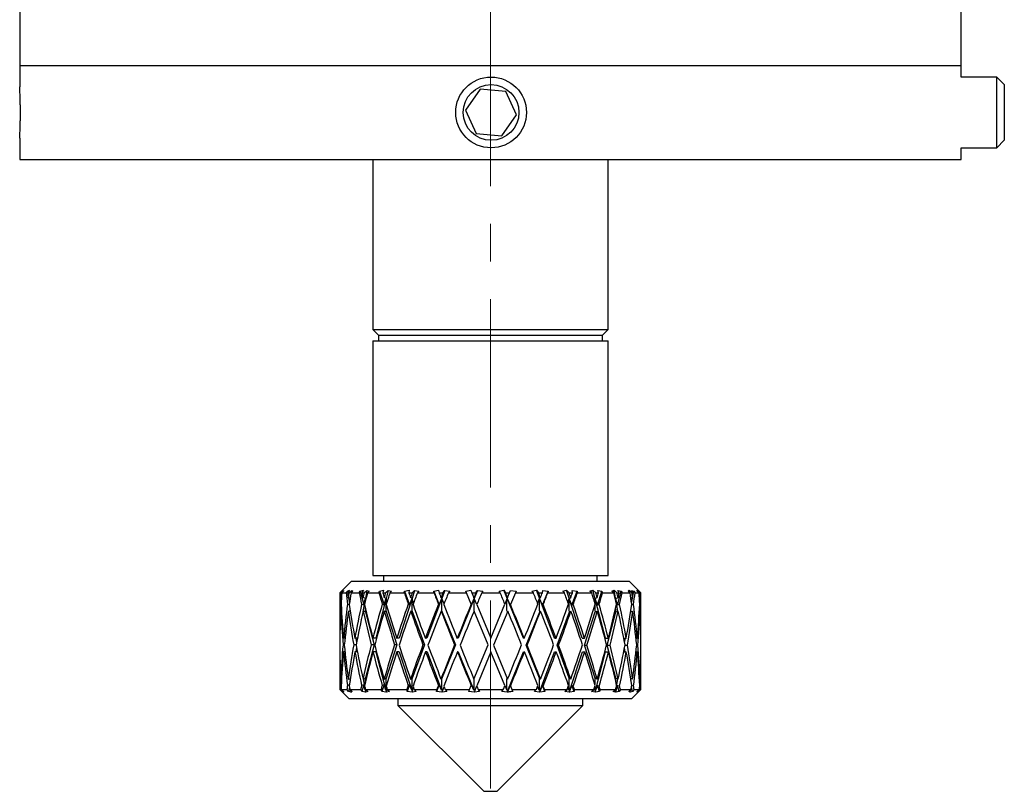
# Model space of a CAD drawing. Header units: inches. Extents: x 1.9 to 19.8, y 1.2 to 15.9.
# Tile 1 of 11: x 2.5 to 5.1, y 6.4 to 8.4. Entities that reach past the tile are written whole.
import ezdxf

# ---------------------------------------------------------------- set-up
doc = ezdxf.new("R2010")
doc.units = ezdxf.units.IN
doc.header["$MEASUREMENT"] = 0
doc.linetypes.add('CENTERX2', pattern=[0.8, 0.5, -0.1, 0.1, -0.1])
doc.layers.add('SLD-0', color=7, linetype='Continuous')

msp = doc.modelspace()

# ---------------------------------------------------------------- linework, layer by layer
at = {"color": 7, "linetype": 'Continuous', "lineweight": 25}
for p, q in [((2.532, 8.8741), (2.532, 8.2941)), ((5.032, 8.2941), (5.032, 8.5191)), ((2.532, 8.2941), (2.532, 8.2368)), ((2.532, 8.2941), (5.032, 8.2941)), ((5.032, 8.2631), (5.032, 8.2941)), ((5.127, 8.2631), (5.032, 8.2631)), ((5.147, 8.2431), (5.127, 8.2631)), ((5.127, 8.0868), (5.127, 8.2631)), ((5.147, 8.2431), (5.147, 8.1043)), ((3.7553, 8.231), (3.716, 8.1754)), ((3.8232, 8.2248), (3.7553, 8.231)), ((3.8518, 8.1629), (3.8232, 8.2248)), ((3.716, 8.1754), (3.7445, 8.1134)), ((3.8124, 8.1072), (3.8518, 8.1629)), ((3.7445, 8.1134), (3.8124, 8.1072)), ((2.532, 8.1011), (2.532, 8.0441)), ((5.127, 8.0751), (5.147, 8.0951)), ((5.127, 8.0751), (5.127, 8.0868)), ((5.147, 8.1043), (5.147, 8.0951)), ((5.032, 8.0751), (5.127, 8.0751)), ((5.032, 8.0441), (5.032, 8.0751)), ((2.532, 8.0441), (5.032, 8.0441)), ((3.4695, 8.0441), (3.4695, 7.5927)), ((4.0945, 7.5927), (4.0945, 8.0441)), ((3.4695, 7.5927), (3.4845, 7.5777)), ((3.4695, 7.5927), (3.782, 7.5927)), ((3.782, 7.5927), (4.0945, 7.5927)), ((4.0795, 7.5777), (4.0945, 7.5927)), ((3.4695, 7.5627), (3.4695, 6.9387)), ((3.4695, 7.5627), (3.782, 7.5627)), ((3.4845, 7.5777), (3.4845, 7.5627)), ((3.4845, 7.5777), (3.782, 7.5777)), ((3.782, 7.5777), (4.0795, 7.5777)), ((3.782, 7.5627), (4.0945, 7.5627)), ((4.0795, 7.5627), (4.0795, 7.5777)), ((4.0945, 6.9387), (4.0945, 7.5627)), ((3.4695, 6.9387), (3.782, 6.9387)), ((3.4982, 6.9387), (3.4982, 6.9243)), ((3.782, 6.9387), (4.0945, 6.9387)), ((4.0657, 6.9243), (4.0657, 6.9387)), ((3.413, 6.9243), (3.382, 6.8933)), ((3.413, 6.9243), (3.782, 6.9243)), ((3.782, 6.9243), (4.151, 6.9243)), ((4.182, 6.8933), (4.151, 6.9243)), ((3.382, 6.8933), (3.382, 6.7746)), ((3.382, 6.8933), (3.3828, 6.8933)), ((3.3828, 6.8933), (3.3872, 6.8979)), ((3.3902, 6.8999), (3.384, 6.8933)), ((3.384, 6.8933), (3.3853, 6.8933)), ((3.3866, 6.8798), (3.3846, 6.8803)), ((3.3853, 6.8933), (3.392, 6.8996)), ((3.3872, 6.8979), (3.3902, 6.8999)), ((3.3872, 6.8979), (3.3873, 6.8968)), ((3.392, 6.8974), (3.3875, 6.8933)), ((3.3875, 6.8933), (3.3986, 6.8933)), ((3.392, 6.8996), (3.392, 6.8974)), ((3.3986, 6.8933), (3.4023, 6.8979)), ((3.4023, 6.8979), (3.4081, 6.8999)), ((3.4023, 6.8979), (3.4031, 6.8934)), ((3.4081, 6.8999), (3.403, 6.8933)), ((3.403, 6.8933), (3.4066, 6.8933)), ((3.41, 6.8789), (3.4048, 6.8803)), ((3.4055, 6.8801), (3.408, 6.866)), ((3.4066, 6.8933), (3.4137, 6.8996)), ((3.4169, 6.8974), (3.4122, 6.8933)), ((3.4122, 6.8933), (3.4337, 6.8933)), ((3.4137, 6.8996), (3.4132, 6.8942)), ((3.4137, 6.8996), (3.4169, 6.8974)), ((3.4337, 6.8933), (3.4364, 6.8979)), ((3.4364, 6.8979), (3.4447, 6.8999)), ((3.4364, 6.8979), (3.4458, 6.8613)), ((3.4447, 6.8999), (3.441, 6.8933)), ((3.441, 6.8933), (3.4467, 6.8933)), ((3.4501, 6.8783), (3.4438, 6.8803)), ((3.4467, 6.8933), (3.4539, 6.8996)), ((3.4539, 6.8996), (3.4501, 6.8783)), ((3.4509, 6.8741), (3.4501, 6.8783)), ((3.4539, 6.8996), (3.4602, 6.8974)), ((3.4602, 6.8974), (3.4555, 6.8933)), ((3.4555, 6.8933), (3.4862, 6.8933)), ((3.4862, 6.8933), (3.4878, 6.8979)), ((3.4878, 6.8979), (3.4983, 6.8999)), ((3.4878, 6.8979), (3.4996, 6.8613)), ((3.4983, 6.8999), (3.496, 6.8933)), ((3.496, 6.8933), (3.5037, 6.8933)), ((3.5051, 6.8783), (3.4999, 6.8803)), ((3.5037, 6.8933), (3.5106, 6.8996)), ((3.5106, 6.8996), (3.5051, 6.8783)), ((3.5076, 6.869), (3.5051, 6.8783)), ((3.5106, 6.8996), (3.5196, 6.8974)), ((3.5196, 6.8974), (3.5151, 6.8933)), ((3.5151, 6.8933), (3.5535, 6.8933)), ((3.5535, 6.8933), (3.554, 6.8979)), ((3.554, 6.8979), (3.566, 6.8999)), ((3.554, 6.8979), (3.5676, 6.8613)), ((3.566, 6.8999), (3.5655, 6.8933)), ((3.5655, 6.8933), (3.5746, 6.8933)), ((3.574, 6.8783), (3.57, 6.8803)), ((3.5809, 6.8996), (3.574, 6.8783)), ((3.5781, 6.8659), (3.574, 6.8783)), ((3.5746, 6.8933), (3.5809, 6.8996)), ((3.5809, 6.8996), (3.5921, 6.8974)), ((3.5921, 6.8974), (3.5881, 6.8933)), ((3.5881, 6.8933), (3.6323, 6.8933)), ((3.6316, 6.8979), (3.6446, 6.8999)), ((3.6323, 6.8933), (3.6316, 6.8979)), ((3.6316, 6.8979), (3.6463, 6.8613)), ((3.6446, 6.8999), (3.6457, 6.8933)), ((3.6457, 6.8933), (3.6559, 6.8933)), ((3.6533, 6.8783), (3.6508, 6.8803)), ((3.6612, 6.8996), (3.6533, 6.8783)), ((3.6589, 6.8637), (3.6533, 6.8783)), ((3.6559, 6.8933), (3.6612, 6.8996)), ((3.6612, 6.8996), (3.6742, 6.8974)), ((3.6742, 6.8974), (3.6708, 6.8933)), ((3.6708, 6.8933), (3.7186, 6.8933)), ((3.7167, 6.8979), (3.7301, 6.8999)), ((3.7186, 6.8933), (3.7167, 6.8979)), ((3.7311, 6.8632), (3.7186, 6.8933)), ((3.7301, 6.8999), (3.7328, 6.8933)), ((3.7328, 6.8933), (3.7436, 6.8933)), ((3.7328, 6.8933), (3.7382, 6.8803)), ((3.739, 6.8783), (3.7382, 6.8803)), ((3.7476, 6.8996), (3.739, 6.8783)), ((3.7459, 6.8618), (3.739, 6.8783)), ((3.7436, 6.8933), (3.7476, 6.8996)), ((3.7476, 6.8996), (3.7617, 6.8974)), ((3.7617, 6.8974), (3.759, 6.8933)), ((3.759, 6.8933), (3.8081, 6.8933)), ((3.8051, 6.8979), (3.8182, 6.8999)), ((3.8081, 6.8933), (3.8051, 6.8979)), ((3.8182, 6.8999), (3.8224, 6.8933)), ((3.8697, 6.7722), (3.8182, 6.8999)), ((3.8224, 6.8933), (3.8331, 6.8933)), ((3.8278, 6.8803), (3.8269, 6.8783)), ((3.8269, 6.8783), (3.8347, 6.86)), ((3.8278, 6.8803), (3.8331, 6.8933)), ((3.8331, 6.8933), (3.8357, 6.8996)), ((3.8485, 6.8933), (3.8354, 6.8618)), ((3.8357, 6.8996), (3.8502, 6.8974)), ((3.8502, 6.8974), (3.8485, 6.8933)), ((3.8485, 6.8933), (3.8962, 6.8933)), ((3.8924, 6.8979), (3.9045, 6.8999)), ((3.8962, 6.8933), (3.8924, 6.8979)), ((3.9045, 6.8999), (3.9099, 6.8933)), ((3.9521, 6.7722), (3.9045, 6.8999)), ((3.9099, 6.8933), (3.9201, 6.8933)), ((3.9126, 6.8783), (3.915, 6.8803)), ((3.9202, 6.86), (3.9126, 6.8783)), ((3.9201, 6.8933), (3.9212, 6.8996)), ((3.9202, 6.86), (3.9352, 6.8974)), ((3.9212, 6.8996), (3.9352, 6.8974)), ((3.9352, 6.8974), (3.9346, 6.8933)), ((3.9346, 6.8933), (3.9787, 6.8933)), ((3.9741, 6.8979), (3.9846, 6.8999)), ((3.9787, 6.8933), (3.9741, 6.8979)), ((3.9846, 6.8999), (3.9911, 6.8933)), ((4.0259, 6.7722), (3.9846, 6.8999)), ((3.9911, 6.8933), (4.0002, 6.8933)), ((3.9917, 6.8783), (3.9956, 6.8803)), ((3.9987, 6.86), (3.9917, 6.8783)), ((3.9987, 6.86), (4.0126, 6.8974)), ((3.9996, 6.8996), (4.0126, 6.8974)), ((4.0002, 6.8933), (3.9996, 6.8996)), ((4.0126, 6.8974), (4.013, 6.8933)), ((4.013, 6.8933), (4.0512, 6.8933)), ((4.0462, 6.8979), (4.0546, 6.8999)), ((4.0512, 6.8933), (4.0462, 6.8979)), ((4.0546, 6.8999), (4.0617, 6.8933)), ((4.0875, 6.7722), (4.0546, 6.8999)), ((4.0603, 6.8783), (4.0655, 6.8803)), ((4.0664, 6.86), (4.0603, 6.8783)), ((4.0617, 6.8933), (4.0693, 6.8933)), ((4.0664, 6.86), (4.0785, 6.8974)), ((4.0672, 6.8996), (4.0785, 6.8974)), ((4.0693, 6.8933), (4.0672, 6.8996)), ((4.0785, 6.8974), (4.0799, 6.8933)), ((4.0799, 6.8933), (4.1103, 6.8933)), ((4.105, 6.8979), (4.1109, 6.8999)), ((4.1103, 6.8933), (4.105, 6.8979)), ((4.1109, 6.8999), (4.1183, 6.8933)), ((4.1208, 6.8444), (4.1109, 6.8999)), ((4.1149, 6.8783), (4.1212, 6.8803)), ((4.1198, 6.86), (4.1149, 6.8783)), ((4.1183, 6.8933), (4.124, 6.8933)), ((4.1198, 6.86), (4.1294, 6.8974)), ((4.1204, 6.8996), (4.1294, 6.8974)), ((4.124, 6.8933), (4.1204, 6.8996)), ((4.1294, 6.8974), (4.1318, 6.8933)), ((4.1318, 6.8933), (4.1529, 6.8933)), ((4.1477, 6.8979), (4.1507, 6.8999)), ((4.1529, 6.8933), (4.1477, 6.8979)), ((4.1507, 6.8999), (4.1581, 6.8933)), ((4.1511, 6.8949), (4.1507, 6.8999)), ((4.1551, 6.879), (4.1599, 6.8803)), ((4.1567, 6.8996), (4.1629, 6.8974)), ((4.1616, 6.8933), (4.1567, 6.8996)), ((4.1572, 6.8652), (4.1629, 6.8974)), ((4.1581, 6.8933), (4.1616, 6.8933)), ((4.1629, 6.8974), (4.1662, 6.8933)), ((4.1662, 6.8933), (4.1769, 6.8933)), ((4.172, 6.8999), (4.179, 6.8933)), ((4.172, 6.8979), (4.172, 6.8999)), ((4.1769, 6.8933), (4.172, 6.8979)), ((4.1742, 6.8996), (4.1774, 6.8974)), ((4.1801, 6.8933), (4.1742, 6.8996)), ((4.1773, 6.8963), (4.1774, 6.8974)), ((4.1774, 6.8974), (4.1813, 6.8933)), ((4.1778, 6.8799), (4.1796, 6.8803)), ((4.179, 6.8933), (4.1801, 6.8933)), ((4.1813, 6.8933), (4.182, 6.8933)), ((4.182, 6.7746), (4.182, 6.8933)), ((3.3839, 6.8632), (3.3856, 6.8627)), ((3.4024, 6.8632), (3.4074, 6.8617)), ((3.4401, 6.8632), (3.4458, 6.8613)), ((3.4497, 6.8759), (3.4437, 6.8428)), ((3.4458, 6.8613), (3.4497, 6.8759)), ((3.4497, 6.8759), (3.4497, 6.8689)), ((3.4497, 6.8546), (3.4497, 6.8464)), ((3.5045, 6.8759), (3.4777, 6.7722)), ((3.4948, 6.8632), (3.4996, 6.8613)), ((3.4996, 6.8613), (3.5045, 6.8759)), ((3.5045, 6.8759), (3.5045, 6.8464)), ((3.5732, 6.8759), (3.5396, 6.7722)), ((3.564, 6.8632), (3.5676, 6.8613)), ((3.5676, 6.8613), (3.5732, 6.8759)), ((3.5732, 6.8759), (3.5732, 6.8464)), ((3.6524, 6.8759), (3.6137, 6.7722)), ((3.6441, 6.8632), (3.6463, 6.8613)), ((3.6463, 6.8613), (3.6524, 6.8759)), ((3.6524, 6.8759), (3.6524, 6.8464)), ((3.738, 6.8759), (3.6962, 6.7722)), ((3.7311, 6.8632), (3.7318, 6.8613)), ((3.7318, 6.8613), (3.738, 6.8759)), ((3.738, 6.8759), (3.738, 6.8464)), ((3.7459, 6.8618), (3.783, 6.7722)), ((3.783, 6.7722), (3.8206, 6.8632)), ((3.8259, 6.8759), (3.8206, 6.8632)), ((3.8259, 6.8464), (3.8259, 6.8759)), ((3.8347, 6.86), (3.8354, 6.8618)), ((3.9075, 6.8651), (3.9116, 6.8759)), ((3.9116, 6.8759), (3.9116, 6.8464)), ((3.9223, 6.8618), (3.9202, 6.86)), ((3.988, 6.8675), (3.9908, 6.8759)), ((3.9908, 6.8759), (3.9908, 6.8464)), ((4.0021, 6.8618), (3.9987, 6.86)), ((4.0581, 6.8708), (4.0595, 6.8759)), ((4.0595, 6.8759), (4.0595, 6.8663)), ((4.0595, 6.86), (4.0595, 6.8464)), ((4.0709, 6.8618), (4.0664, 6.86)), ((4.1252, 6.8618), (4.1198, 6.86)), ((4.1623, 6.8618), (4.157, 6.8603)), ((4.1803, 6.8618), (4.1786, 6.8613)), ((3.3866, 6.8441), (3.3847, 6.8446)), ((3.4102, 6.8431), (3.4049, 6.8446)), ((3.4092, 6.85), (3.4086, 6.8436)), ((3.4504, 6.8426), (3.4441, 6.8446)), ((3.4497, 6.8464), (3.4733, 6.755)), ((3.4497, 6.8464), (3.4504, 6.8426)), ((3.5054, 6.8426), (3.5003, 6.8446)), ((3.5045, 6.8464), (3.534, 6.755)), ((3.5045, 6.8464), (3.5054, 6.8426)), ((3.5744, 6.8426), (3.5705, 6.8446)), ((3.5732, 6.8464), (3.6073, 6.755)), ((3.5732, 6.8464), (3.5744, 6.8426)), ((3.6538, 6.8426), (3.6514, 6.8446)), ((3.6524, 6.8464), (3.6892, 6.755)), ((3.6524, 6.8464), (3.6538, 6.8426)), ((3.738, 6.8464), (3.7388, 6.8446)), ((3.7759, 6.755), (3.7388, 6.8446)), ((3.8283, 6.8446), (3.7907, 6.7537)), ((3.8275, 6.8426), (3.8259, 6.8464)), ((3.8772, 6.7537), (3.9131, 6.8426)), ((3.9116, 6.8464), (3.9131, 6.8426)), ((3.9131, 6.8426), (3.9156, 6.8446)), ((3.959, 6.7537), (3.9922, 6.8426)), ((3.9908, 6.8464), (3.9922, 6.8426)), ((3.9922, 6.8426), (3.9961, 6.8446)), ((4.0319, 6.7537), (4.0607, 6.8426)), ((4.0595, 6.8464), (4.0607, 6.8426)), ((4.0607, 6.8426), (4.0659, 6.8446)), ((4.0923, 6.7537), (4.1153, 6.8426)), ((4.1143, 6.8498), (4.1143, 6.8464)), ((4.1143, 6.8464), (4.1153, 6.8426)), ((4.1153, 6.8426), (4.1215, 6.8446)), ((4.1545, 6.843), (4.1601, 6.8446)), ((4.1559, 6.8434), (4.1554, 6.8488)), ((4.1776, 6.8441), (4.1796, 6.8446)), ((3.3823, 6.7722), (3.382, 6.7722)), ((3.3821, 6.755), (3.382, 6.755)), ((3.3942, 6.755), (3.3907, 6.755)), ((3.396, 6.7722), (3.3922, 6.7722)), ((3.4257, 6.755), (3.419, 6.755)), ((3.429, 6.7722), (3.422, 6.7722)), ((3.4266, 6.7476), (3.4246, 6.7365)), ((3.4249, 6.7722), (3.4269, 6.7611)), ((3.4733, 6.755), (3.4497, 6.6637)), ((3.4733, 6.755), (3.4655, 6.755)), ((3.4777, 6.7722), (3.4699, 6.7722)), ((3.534, 6.755), (3.5045, 6.6637)), ((3.534, 6.755), (3.5278, 6.755)), ((3.5396, 6.7722), (3.5334, 6.7722)), ((3.6073, 6.755), (3.5732, 6.6637)), ((3.6073, 6.755), (3.6029, 6.755)), ((3.6137, 6.7722), (3.6093, 6.7722)), ((3.6892, 6.755), (3.6524, 6.6637)), ((3.6892, 6.755), (3.687, 6.755)), ((3.6962, 6.7722), (3.6939, 6.7722)), ((3.7382, 6.6641), (3.7759, 6.755)), ((3.7907, 6.7537), (3.8278, 6.6641)), ((3.8697, 6.7722), (3.872, 6.7722)), ((3.9126, 6.6661), (3.8772, 6.7537)), ((3.8772, 6.7537), (3.8794, 6.7537)), ((3.9521, 6.7722), (3.9564, 6.7722)), ((3.9917, 6.6661), (3.959, 6.7537)), ((3.959, 6.7537), (3.9633, 6.7537)), ((4.0259, 6.7722), (4.0322, 6.7722)), ((4.0603, 6.6661), (4.0319, 6.7537)), ((4.0319, 6.7537), (4.0381, 6.7537)), ((4.0875, 6.7722), (4.0953, 6.7722)), ((4.1149, 6.6661), (4.0923, 6.7537)), ((4.0923, 6.7537), (4.1, 6.7537)), ((4.1364, 6.7722), (4.1428, 6.7722)), ((4.1402, 6.7365), (4.1382, 6.7474)), ((4.1385, 6.7613), (4.1405, 6.7722)), ((4.1394, 6.7537), (4.146, 6.7537)), ((4.1688, 6.7722), (4.1722, 6.7722)), ((4.1704, 6.7537), (4.1738, 6.7537)), ((4.1818, 6.7722), (4.182, 6.7722)), ((3.3823, 6.7365), (3.382, 6.7365)), ((3.382, 6.7327), (3.382, 6.6365)), ((3.3958, 6.7365), (3.3924, 6.7365)), ((3.4287, 6.7365), (3.4223, 6.7365)), ((3.478, 6.7365), (3.4702, 6.7365)), ((3.478, 6.7365), (3.5045, 6.6342)), ((3.54, 6.7365), (3.5338, 6.7365)), ((3.54, 6.7365), (3.5732, 6.6342)), ((3.6142, 6.7365), (3.6098, 6.7365)), ((3.6142, 6.7365), (3.6524, 6.6342)), ((3.6967, 6.7365), (3.6945, 6.7365)), ((3.6967, 6.7365), (3.738, 6.6342)), ((3.7835, 6.7365), (3.7459, 6.6456)), ((3.8206, 6.6469), (3.7835, 6.7365)), ((3.8268, 6.6289), (3.8703, 6.7365)), ((3.8703, 6.7365), (3.8725, 6.7365)), ((3.9124, 6.6289), (3.9526, 6.7365)), ((3.9526, 6.7365), (3.9569, 6.7365)), ((3.9915, 6.6289), (4.0264, 6.7365)), ((4.0264, 6.7365), (4.0326, 6.7365)), ((4.0601, 6.6289), (4.0879, 6.7365)), ((4.0879, 6.7365), (4.0957, 6.7365)), ((4.1362, 6.7365), (4.143, 6.7365)), ((4.1687, 6.7365), (4.1723, 6.7365)), ((4.1817, 6.7365), (4.182, 6.7365)), ((4.182, 6.6365), (4.182, 6.7327)), ((3.3857, 6.6474), (3.3839, 6.6469)), ((3.3846, 6.6641), (3.3867, 6.6647)), ((3.4078, 6.6485), (3.4024, 6.6469)), ((3.4048, 6.6641), (3.4104, 6.6657)), ((3.4078, 6.6429), (3.4056, 6.6307)), ((3.4087, 6.6652), (3.4093, 6.6584)), ((3.4458, 6.6488), (3.4401, 6.6469)), ((3.4458, 6.6488), (3.4411, 6.6307)), ((3.4438, 6.6641), (3.4501, 6.6661)), ((3.4443, 6.6642), (3.4497, 6.6342)), ((3.4497, 6.6342), (3.4458, 6.6488)), ((3.4501, 6.6661), (3.4497, 6.6637)), ((3.4497, 6.6637), (3.4497, 6.6528)), ((3.4996, 6.6488), (3.4938, 6.6307)), ((3.4996, 6.6488), (3.4948, 6.6469)), ((3.5045, 6.6342), (3.4996, 6.6488)), ((3.4999, 6.6641), (3.5051, 6.6661)), ((3.5051, 6.6661), (3.5045, 6.6637)), ((3.5045, 6.6637), (3.5045, 6.6342)), ((3.5676, 6.6488), (3.5609, 6.6307)), ((3.5676, 6.6488), (3.564, 6.6469)), ((3.5732, 6.6342), (3.5676, 6.6488)), ((3.57, 6.6641), (3.574, 6.6661)), ((3.574, 6.6661), (3.5732, 6.6637)), ((3.5732, 6.6637), (3.5732, 6.6342)), ((3.6463, 6.6488), (3.639, 6.6307)), ((3.6463, 6.6488), (3.6441, 6.6469)), ((3.6524, 6.6342), (3.6463, 6.6488)), ((3.6508, 6.6641), (3.6533, 6.6661)), ((3.6533, 6.6661), (3.6524, 6.6637)), ((3.6524, 6.6637), (3.6524, 6.6342)), ((3.6538, 6.6304), (3.6589, 6.6437)), ((3.7268, 6.6365), (3.7311, 6.6469)), ((3.7318, 6.6488), (3.7311, 6.6469)), ((3.738, 6.6342), (3.7318, 6.6488)), ((3.7382, 6.6641), (3.738, 6.6637)), ((3.738, 6.6637), (3.738, 6.6342)), ((3.7396, 6.6304), (3.7459, 6.6456)), ((3.8206, 6.6469), (3.8259, 6.6342)), ((3.8259, 6.6637), (3.8269, 6.6661)), ((3.8259, 6.6342), (3.8259, 6.6637)), ((3.8347, 6.6473), (3.8275, 6.6304)), ((3.8354, 6.6456), (3.8347, 6.6473)), ((3.8354, 6.6456), (3.8392, 6.6365)), ((3.9116, 6.6342), (3.9075, 6.645)), ((3.9126, 6.6661), (3.9116, 6.6637)), ((3.9116, 6.6637), (3.9116, 6.6342)), ((3.915, 6.6641), (3.9126, 6.6661)), ((3.9131, 6.6304), (3.9202, 6.6473)), ((3.9202, 6.6473), (3.9223, 6.6456)), ((3.9268, 6.631), (3.9202, 6.6473)), ((3.9908, 6.6342), (3.988, 6.6426)), ((3.9917, 6.6661), (3.9908, 6.6637)), ((3.9908, 6.6637), (3.9908, 6.6342)), ((3.9956, 6.6641), (3.9917, 6.6661)), ((3.9922, 6.6304), (3.9987, 6.6473)), ((4.0048, 6.631), (3.9987, 6.6473)), ((3.9987, 6.6473), (4.0021, 6.6456)), ((4.0603, 6.6661), (4.0595, 6.6637)), ((4.0595, 6.6637), (4.0595, 6.6501)), ((4.0595, 6.6438), (4.0595, 6.6342)), ((4.0655, 6.6641), (4.0603, 6.6661)), ((4.0607, 6.6304), (4.0664, 6.6473)), ((4.0664, 6.6473), (4.0709, 6.6456)), ((4.0717, 6.631), (4.0664, 6.6473)), ((4.1149, 6.6661), (4.1143, 6.6637)), ((4.1143, 6.6637), (4.1143, 6.6603)), ((4.1147, 6.6289), (4.121, 6.6642)), ((4.1212, 6.6641), (4.1149, 6.6661)), ((4.1153, 6.6304), (4.1198, 6.6473)), ((4.1198, 6.6473), (4.1252, 6.6456)), ((4.124, 6.631), (4.1198, 6.6473)), ((4.1599, 6.6641), (4.1547, 6.6656)), ((4.1555, 6.6602), (4.156, 6.6652)), ((4.1592, 6.631), (4.1569, 6.6434)), ((4.1574, 6.647), (4.1623, 6.6456)), ((4.1796, 6.6641), (4.1777, 6.6646)), ((4.1787, 6.646), (4.1803, 6.6456)), ((3.382, 6.6365), (3.4063, 6.6121)), ((3.382, 6.6365), (3.3835, 6.6365)), ((3.3889, 6.6307), (3.3835, 6.6365)), ((3.3861, 6.6365), (3.392, 6.631)), ((3.3861, 6.6365), (3.4011, 6.6365)), ((3.3892, 6.6336), (3.3889, 6.6307)), ((3.3922, 6.6289), (3.3889, 6.6307)), ((3.391, 6.6301), (3.392, 6.6304)), ((3.391, 6.6301), (3.3922, 6.6289)), ((3.392, 6.6292), (3.391, 6.6301)), ((3.4056, 6.6307), (3.4011, 6.6365)), ((3.4119, 6.6289), (3.4056, 6.6307)), ((3.4088, 6.6365), (3.415, 6.631)), ((3.4088, 6.6365), (3.4378, 6.6365)), ((3.411, 6.6301), (3.4119, 6.6304)), ((3.411, 6.6301), (3.4119, 6.6289)), ((3.412, 6.6292), (3.411, 6.6301)), ((3.4119, 6.6304), (3.4122, 6.6335)), ((3.4119, 6.6304), (3.412, 6.6292)), ((3.415, 6.631), (3.412, 6.6292)), ((3.4411, 6.6307), (3.4378, 6.6365)), ((3.4502, 6.6289), (3.4411, 6.6307)), ((3.4495, 6.6301), (3.4504, 6.6304)), ((3.4495, 6.6301), (3.4502, 6.6289)), ((3.4506, 6.6292), (3.4495, 6.6301)), ((3.4497, 6.6385), (3.4497, 6.6342)), ((3.4501, 6.6365), (3.4564, 6.631)), ((3.4501, 6.6365), (3.4918, 6.6365)), ((3.4504, 6.6304), (3.4513, 6.6355)), ((3.4504, 6.6304), (3.4506, 6.6292)), ((3.4564, 6.631), (3.4506, 6.6292)), ((3.4938, 6.6307), (3.4918, 6.6365)), ((3.5052, 6.6289), (3.4938, 6.6307)), ((3.5048, 6.6301), (3.5054, 6.6304)), ((3.5048, 6.6301), (3.5052, 6.6289)), ((3.5058, 6.6292), (3.5048, 6.6301)), ((3.5054, 6.6304), (3.5076, 6.6384)), ((3.5054, 6.6304), (3.5058, 6.6292)), ((3.5142, 6.631), (3.5058, 6.6292)), ((3.5081, 6.6365), (3.5142, 6.631)), ((3.5081, 6.6365), (3.5603, 6.6365)), ((3.5609, 6.6307), (3.5603, 6.6365)), ((3.574, 6.6289), (3.5609, 6.6307)), ((3.5739, 6.6301), (3.5744, 6.6304)), ((3.5739, 6.6301), (3.574, 6.6289)), ((3.5748, 6.6292), (3.5739, 6.6301)), ((3.5744, 6.6304), (3.5781, 6.6415)), ((3.5744, 6.6304), (3.5748, 6.6292)), ((3.5853, 6.631), (3.5748, 6.6292)), ((3.5799, 6.6365), (3.5853, 6.631)), ((3.5799, 6.6365), (3.64, 6.6365)), ((3.639, 6.6307), (3.64, 6.6365)), ((3.6532, 6.6289), (3.639, 6.6307)), ((3.6535, 6.6301), (3.6532, 6.6289)), ((3.6535, 6.6301), (3.6538, 6.6304)), ((3.6542, 6.6292), (3.6535, 6.6301)), ((3.6538, 6.6304), (3.6542, 6.6292)), ((3.6664, 6.631), (3.6542, 6.6292)), ((3.6618, 6.6365), (3.6664, 6.631)), ((3.6618, 6.6365), (3.7268, 6.6365)), ((3.7244, 6.6307), (3.7268, 6.6365)), ((3.7389, 6.6289), (3.7244, 6.6307)), ((3.7395, 6.6301), (3.7389, 6.6289)), ((3.7395, 6.6301), (3.7396, 6.6304)), ((3.7401, 6.6292), (3.7395, 6.6301)), ((3.7396, 6.6304), (3.7401, 6.6292)), ((3.7532, 6.631), (3.7401, 6.6292)), ((3.7497, 6.6365), (3.8163, 6.6365)), ((3.7497, 6.6365), (3.7532, 6.631)), ((3.8126, 6.6307), (3.8163, 6.6365)), ((3.8268, 6.6289), (3.8126, 6.6307)), ((3.8276, 6.6301), (3.8268, 6.6289)), ((3.8275, 6.6304), (3.8276, 6.6301)), ((3.828, 6.6292), (3.8276, 6.6301)), ((3.8392, 6.6365), (3.8415, 6.631)), ((3.8392, 6.6365), (3.9041, 6.6365)), ((3.8993, 6.6307), (3.9041, 6.6365)), ((3.9124, 6.6289), (3.8993, 6.6307)), ((3.9135, 6.6301), (3.9124, 6.6289)), ((3.9135, 6.6301), (3.9131, 6.6304)), ((3.9136, 6.6292), (3.9135, 6.6301)), ((3.9268, 6.631), (3.9136, 6.6292)), ((3.9259, 6.6365), (3.9268, 6.631)), ((3.9259, 6.6365), (3.9858, 6.6365)), ((3.9801, 6.6307), (3.9858, 6.6365)), ((3.9915, 6.6289), (3.9801, 6.6307)), ((3.9927, 6.6301), (3.9915, 6.6289)), ((3.9927, 6.6301), (3.9922, 6.6304)), ((4.0048, 6.631), (3.9927, 6.6292)), ((3.9927, 6.6292), (3.9927, 6.6301)), ((4.0053, 6.6365), (4.0048, 6.631)), ((4.0053, 6.6365), (4.0573, 6.6365)), ((4.051, 6.6307), (4.0573, 6.6365)), ((4.0601, 6.6289), (4.051, 6.6307)), ((4.0595, 6.6342), (4.0581, 6.6393)), ((4.0614, 6.6301), (4.0601, 6.6289)), ((4.0614, 6.6301), (4.0607, 6.6304)), ((4.0717, 6.631), (4.0611, 6.6292)), ((4.0611, 6.6292), (4.0614, 6.6301)), ((4.0736, 6.6365), (4.0717, 6.631)), ((4.0736, 6.6365), (4.115, 6.6365)), ((4.1084, 6.6307), (4.115, 6.6365)), ((4.1147, 6.6289), (4.1084, 6.6307)), ((4.1143, 6.6342), (4.114, 6.6357)), ((4.1143, 6.6359), (4.1143, 6.6342)), ((4.1161, 6.6301), (4.1147, 6.6289)), ((4.1161, 6.6301), (4.1153, 6.6304)), ((4.124, 6.631), (4.1156, 6.6292)), ((4.1156, 6.6292), (4.1161, 6.6301)), ((4.1272, 6.6365), (4.124, 6.631)), ((4.1272, 6.6365), (4.1559, 6.6365)), ((4.1494, 6.6307), (4.1559, 6.6365)), ((4.1526, 6.6289), (4.1494, 6.6307)), ((4.1526, 6.6289), (4.1531, 6.634)), ((4.154, 6.6301), (4.1526, 6.6289)), ((4.1531, 6.6304), (4.1539, 6.6347)), ((4.154, 6.6301), (4.1531, 6.6304)), ((4.1592, 6.631), (4.1533, 6.6292)), ((4.1533, 6.6292), (4.154, 6.6301)), ((4.1576, 6.6121), (4.182, 6.6365)), ((4.1635, 6.6365), (4.1592, 6.631)), ((4.1635, 6.6365), (4.1782, 6.6365)), ((4.172, 6.6307), (4.1782, 6.6365)), ((4.172, 6.6289), (4.172, 6.6307)), ((4.1733, 6.6301), (4.172, 6.6289)), ((4.1723, 6.6304), (4.1724, 6.6311)), ((4.1733, 6.6301), (4.1723, 6.6304)), ((4.1754, 6.631), (4.1724, 6.6292)), ((4.1724, 6.6292), (4.1733, 6.6301)), ((4.1754, 6.631), (4.1752, 6.6337)), ((4.1807, 6.6365), (4.1754, 6.631)), ((4.1807, 6.6365), (4.182, 6.6365)), ((3.4063, 6.6121), (3.782, 6.6121)), ((3.5359, 6.6121), (3.5359, 6.5942)), ((3.5359, 6.5942), (3.7643, 6.3658)), ((3.5359, 6.5942), (3.782, 6.5942)), ((3.782, 6.6121), (4.1576, 6.6121)), ((3.782, 6.5942), (4.028, 6.5942)), ((3.7997, 6.3658), (4.028, 6.5942)), ((4.028, 6.5942), (4.028, 6.6121)), ((3.7643, 6.3658), (3.782, 6.3658)), ((3.782, 6.3658), (3.7997, 6.3658))]:
    msp.add_line(p, q, dxfattribs=at)
for radius in [0.094, 0.074]:
    msp.add_circle((3.7839, 8.1691), radius, dxfattribs=at)
for centre, major_axis, ratio, start_param, end_param in [((3.782, 6.7403), (-0.106, 0.9648), 0.399778, 1.367751, 1.399295), ((3.782, 6.7746), (-0.106, 0.9648), 0.399778, 1.403691, 1.417199), ((3.782, 6.7698), (0, 0.9657), 0.414214, 1.442565, 1.456081), ((3.782, 6.7327), (0, 0.9657), 0.414214, 1.403763, 1.436769), ((3.782, 6.7403), (-0.1999, 0.963), 0.359771, 1.337117, 1.368661), ((3.782, 6.7746), (-0.1999, 0.963), 0.359771, 1.373058, 1.386565), ((3.782, 6.7698), (0.106, 0.9648), 0.399778, 1.486479, 1.499995), ((3.782, 6.7327), (0.106, 0.9648), 0.399778, 1.447677, 1.480683), ((3.782, 6.7403), (-0.2754, 0.9621), 0.301556, 1.325571, 1.357114), ((3.782, 6.7746), (-0.2754, 0.9621), 0.301556, 1.361511, 1.375018), ((3.782, 6.7698), (0.1999, 0.963), 0.359771, 1.517113, 1.530628), ((3.782, 6.7327), (0.1999, 0.963), 0.359771, 1.478311, 1.511316), ((3.782, 6.7403), (-0.3316, 0.9626), 0.232336, 1.331791, 1.363335), ((3.782, 6.7746), (-0.3316, 0.9626), 0.232336, 1.367732, 1.381239), ((3.782, 6.7698), (0.2754, 0.9621), 0.301556, 1.52866, 1.542175), ((3.782, 6.7327), (0.2754, 0.9621), 0.301556, 1.489858, 1.522863), ((3.782, 6.7403), (-0.3702, 0.9639), 0.157191, 1.35137, 1.382914), ((3.782, 6.7746), (-0.3702, 0.9639), 0.157191, 1.38731, 1.400817), ((3.782, 6.7698), (0.3316, 0.9626), 0.232336, 1.522439, 1.535954), ((3.782, 6.7327), (0.3316, 0.9626), 0.232336, 1.483637, 1.516642), ((3.782, 6.7403), (-0.3926, 0.9652), 0.079166, 1.379472, 1.411015), ((3.782, 6.7746), (-0.3926, 0.9652), 0.079166, 1.415412, 1.428919), ((3.782, 6.7698), (0.3702, 0.9639), 0.157191, 1.502861, 1.516376), ((3.782, 6.7327), (0.3702, 0.9639), 0.157191, 1.464059, 1.497064), ((3.782, 6.7698), (0.3926, 0.9652), 0.079166, 1.474759, 1.488274), ((3.782, 6.7327), (0.3926, 0.9652), 0.079166, 1.435957, 1.468962), ((3.782, 6.7403), (-0.3926, 0.9652), 0.079166, 4.807783, 4.839327), ((3.782, 6.7746), (-0.3926, 0.9652), 0.079166, 4.78988, 4.803387), ((3.782, 6.7403), (-0.3702, 0.9639), 0.157191, 4.779681, 4.811225), ((3.782, 6.7746), (-0.3702, 0.9639), 0.157191, 4.761778, 4.775285), ((3.782, 6.7698), (0.3926, 0.9652), 0.079166, 4.859298, 4.872813), ((3.782, 6.7327), (0.3926, 0.9652), 0.079166, 4.87861, 4.911615), ((3.782, 6.7403), (-0.3316, 0.9626), 0.232336, 4.760103, 4.791647), ((3.782, 6.7746), (-0.3316, 0.9626), 0.232336, 4.742199, 4.755707), ((3.782, 6.7698), (0.3702, 0.9639), 0.157191, 4.8874, 4.900915), ((3.782, 6.7327), (0.3702, 0.9639), 0.157191, 4.906712, 4.939717), ((3.782, 6.7403), (-0.2754, 0.9621), 0.301556, 4.753882, 4.785426), ((3.782, 6.7746), (-0.2754, 0.9621), 0.301556, 4.735979, 4.749486), ((3.782, 6.7698), (0.3316, 0.9626), 0.232336, 4.906978, 4.920493), ((3.782, 6.7327), (0.3316, 0.9626), 0.232336, 4.92629, 4.959295), ((3.782, 6.7403), (-0.1999, 0.963), 0.359771, 4.765429, 4.796973), ((3.782, 6.7746), (-0.1999, 0.963), 0.359771, 4.747525, 4.761033), ((3.782, 6.7698), (0.2754, 0.9621), 0.301556, 4.913199, 4.926714), ((3.782, 6.7327), (0.2754, 0.9621), 0.301556, 4.932511, 4.965516), ((3.782, 6.7403), (-0.106, 0.9648), 0.399778, 4.796063, 4.827606), ((3.782, 6.7746), (-0.106, 0.9648), 0.399778, 4.778159, 4.791666), ((3.782, 6.7698), (0.1999, 0.963), 0.359771, 4.901652, 4.915167), ((3.782, 6.7327), (0.1999, 0.963), 0.359771, 4.920964, 4.953969), ((3.782, 6.7403), (0, 0.9657), 0.414214, 4.839976, 4.87152), ((3.782, 6.7746), (0, 0.9657), 0.414214, 4.822073, 4.83558), ((3.782, 6.7698), (0.106, 0.9648), 0.399778, 4.871018, 4.884534), ((3.782, 6.7327), (0.106, 0.9648), 0.399778, 4.89033, 4.923336), ((3.782, 6.7698), (0, 0.9657), 0.414214, 1.473984, 1.568296), ((3.782, 6.7746), (-0.106, 0.9648), 0.399778, 1.43651, 1.529382), ((3.782, 6.7698), (0.106, 0.9648), 0.399778, 1.517898, 1.61221), ((3.782, 6.7746), (-0.1999, 0.963), 0.359771, 1.405877, 1.498749), ((3.782, 6.7698), (0.1999, 0.963), 0.359771, 1.548532, 1.642844), ((3.782, 6.7746), (-0.2754, 0.9621), 0.301556, 1.39433, 1.487202), ((3.782, 6.7698), (0.2754, 0.9621), 0.301556, 1.560079, 1.654391), ((3.782, 6.7746), (-0.3316, 0.9626), 0.232336, 1.400551, 1.493423), ((3.782, 6.7698), (0.3316, 0.9626), 0.232336, 1.553858, 1.64817), ((3.782, 6.7746), (-0.3702, 0.9639), 0.157191, 1.420129, 1.513001), ((3.782, 6.7698), (0.3702, 0.9639), 0.157191, 1.534279, 1.628591), ((3.782, 6.7746), (-0.3926, 0.9652), 0.079166, 1.448231, 1.541103), ((3.782, 6.7698), (0.3926, 0.9652), 0.079166, 1.506178, 1.60049), ((3.782, 6.7746), (-0.3926, 0.9652), 0.079166, 4.677696, 4.770568), ((3.782, 6.7698), (0.3926, 0.9652), 0.079166, 4.747082, 4.841394), ((3.782, 6.7746), (-0.3702, 0.9639), 0.157191, 4.649594, 4.742466), ((3.782, 6.7698), (0.3702, 0.9639), 0.157191, 4.775184, 4.869496), ((3.782, 6.7746), (-0.3316, 0.9626), 0.232336, 4.630015, 4.722888), ((3.782, 6.7698), (0.3316, 0.9626), 0.232336, 4.794762, 4.889074), ((3.782, 6.7746), (-0.2754, 0.9621), 0.301556, 4.623795, 4.716667), ((3.782, 6.7698), (0.2754, 0.9621), 0.301556, 4.800983, 4.895295), ((3.782, 6.7746), (-0.1999, 0.963), 0.359771, 4.635342, 4.728214), ((3.782, 6.7698), (0.1999, 0.963), 0.359771, 4.789436, 4.883748), ((3.782, 6.7746), (-0.106, 0.9648), 0.399778, 4.665975, 4.758847), ((3.782, 6.7698), (0.106, 0.9648), 0.399778, 4.758803, 4.853115), ((3.782, 6.7746), (0, 0.9657), 0.414214, 4.709889, 4.802761), ((3.782, 6.7327), (0, 0.9657), 0.414214, 1.454674, 1.549106), ((3.782, 6.7403), (-0.106, 0.9648), 0.399778, 1.418606, 1.511591), ((3.782, 6.7327), (0.106, 0.9648), 0.399778, 1.498587, 1.59302), ((3.782, 6.7403), (-0.1999, 0.963), 0.359771, 1.387972, 1.480958), ((3.782, 6.7327), (0.1999, 0.963), 0.359771, 1.529221, 1.623653), ((3.782, 6.7403), (-0.2754, 0.9621), 0.301556, 1.376425, 1.469411), ((3.782, 6.7327), (0.2754, 0.9621), 0.301556, 1.540768, 1.6352), ((3.782, 6.7403), (-0.3316, 0.9626), 0.232336, 1.382646, 1.475632), ((3.782, 6.7327), (0.3316, 0.9626), 0.232336, 1.534547, 1.628979), ((3.782, 6.7403), (-0.3702, 0.9639), 0.157191, 1.402224, 1.49521), ((3.782, 6.7327), (0.3702, 0.9639), 0.157191, 1.514969, 1.609401), ((3.782, 6.7403), (-0.3926, 0.9652), 0.079166, 1.430326, 1.523312), ((3.782, 6.7327), (0.3926, 0.9652), 0.079166, 1.486867, 1.581299), ((3.782, 6.7403), (-0.3926, 0.9652), 0.079166, 4.695487, 4.788472), ((3.782, 6.7327), (0.3926, 0.9652), 0.079166, 4.766273, 4.860705), ((3.782, 6.7403), (-0.3702, 0.9639), 0.157191, 4.667385, 4.760371), ((3.782, 6.7327), (0.3702, 0.9639), 0.157191, 4.794375, 4.888807), ((3.782, 6.7403), (-0.3316, 0.9626), 0.232336, 4.647807, 4.740792), ((3.782, 6.7327), (0.3316, 0.9626), 0.232336, 4.813953, 4.908385), ((3.782, 6.7403), (-0.2754, 0.9621), 0.301556, 4.641586, 4.734571), ((3.782, 6.7327), (0.2754, 0.9621), 0.301556, 4.820174, 4.914606), ((3.782, 6.7403), (-0.1999, 0.963), 0.359771, 4.653133, 4.746118), ((3.782, 6.7327), (0.1999, 0.963), 0.359771, 4.808627, 4.903059), ((3.782, 6.7403), (-0.106, 0.9648), 0.399778, 4.683766, 4.776752), ((3.782, 6.7327), (0.106, 0.9648), 0.399778, 4.777993, 4.872426), ((3.782, 6.7403), (0, 0.9657), 0.414214, 4.72768, 4.820666), ((3.782, 6.7746), (0, 0.9657), 0.414214, 1.570796, 1.573296), ((3.782, 6.7403), (0, 0.9657), 0.414214, 1.537709, 1.555505), ((3.782, 6.7698), (0, 0.9657), 0.414214, 1.586087, 1.605282), ((3.782, 6.7746), (0, 0.9657), 0.414214, 1.592487, 1.685512), ((3.782, 6.7698), (0.106, 0.9648), 0.399778, 1.630001, 1.724394), ((3.782, 6.7746), (-0.106, 0.9648), 0.399778, 1.548573, 1.641598), ((3.782, 6.7698), (0.1999, 0.963), 0.359771, 1.660635, 1.755028), ((3.782, 6.7746), (-0.1999, 0.963), 0.359771, 1.517939, 1.610964), ((3.782, 6.7698), (0.2754, 0.9621), 0.301556, 1.672182, 1.766575), ((3.782, 6.7746), (-0.2754, 0.9621), 0.301556, 1.506392, 1.599418), ((3.782, 6.7698), (0.3316, 0.9626), 0.232336, 1.665961, 1.760354), ((3.782, 6.7746), (-0.3316, 0.9626), 0.232336, 1.512613, 1.605638), ((3.782, 6.7698), (0.3702, 0.9639), 0.157191, 1.646382, 1.740775), ((3.782, 6.7746), (-0.3702, 0.9639), 0.157191, 1.532192, 1.625217), ((3.782, 6.7698), (0.3926, 0.9652), 0.079166, 1.618281, 1.712674), ((3.782, 6.7746), (-0.3926, 0.9652), 0.079166, 1.560293, 1.653319), ((3.782, 6.7698), (0.3926, 0.9652), 0.079166, 4.634898, 4.729291), ((3.782, 6.7746), (-0.3926, 0.9652), 0.079166, 4.56548, 4.658505), ((3.782, 6.7698), (0.3702, 0.9639), 0.157191, 4.663, 4.757393), ((3.782, 6.7746), (-0.3702, 0.9639), 0.157191, 4.537378, 4.630403), ((3.782, 6.7698), (0.3316, 0.9626), 0.232336, 4.682579, 4.776971), ((3.782, 6.7746), (-0.3316, 0.9626), 0.232336, 4.5178, 4.610825), ((3.782, 6.7698), (0.2754, 0.9621), 0.301556, 4.688799, 4.783192), ((3.782, 6.7746), (-0.2754, 0.9621), 0.301556, 4.511579, 4.604604), ((3.782, 6.7698), (0.1999, 0.963), 0.359771, 4.677253, 4.771645), ((3.782, 6.7746), (-0.1999, 0.963), 0.359771, 4.523126, 4.616151), ((3.782, 6.7698), (0.106, 0.9648), 0.399778, 4.646619, 4.741012), ((3.782, 6.7746), (-0.106, 0.9648), 0.399778, 4.55376, 4.646785), ((3.782, 6.7698), (0, 0.9657), 0.414214, 4.602705, 4.697098), ((3.782, 6.7403), (0, 0.9657), 0.414214, 1.574695, 1.667608), ((3.782, 6.7327), (0, 0.9657), 0.414214, 1.566898, 1.570796), ((3.782, 6.7327), (0.106, 0.9648), 0.399778, 1.610812, 1.705082), ((3.782, 6.7403), (-0.106, 0.9648), 0.399778, 1.530781, 1.623694), ((3.782, 6.7327), (0.1999, 0.963), 0.359771, 1.641445, 1.735716), ((3.782, 6.7403), (-0.1999, 0.963), 0.359771, 1.500147, 1.593061), ((3.782, 6.7327), (0.2754, 0.9621), 0.301556, 1.652992, 1.747263), ((3.782, 6.7403), (-0.2754, 0.9621), 0.301556, 1.4886, 1.581514), ((3.782, 6.7327), (0.3316, 0.9626), 0.232336, 1.646771, 1.741042), ((3.782, 6.7403), (-0.3316, 0.9626), 0.232336, 1.494821, 1.587735), ((3.782, 6.7327), (0.3702, 0.9639), 0.157191, 1.627193, 1.721463), ((3.782, 6.7403), (-0.3702, 0.9639), 0.157191, 1.5144, 1.607313), ((3.782, 6.7327), (0.3926, 0.9652), 0.079166, 1.599091, 1.693362), ((3.782, 6.7403), (-0.3926, 0.9652), 0.079166, 1.542501, 1.635415), ((3.782, 6.7327), (0.3926, 0.9652), 0.079166, 4.65421, 4.748481), ((3.782, 6.7403), (-0.3926, 0.9652), 0.079166, 4.583384, 4.676297), ((3.782, 6.7327), (0.3702, 0.9639), 0.157191, 4.682312, 4.776582), ((3.782, 6.7403), (-0.3702, 0.9639), 0.157191, 4.555282, 4.648196), ((3.782, 6.7327), (0.3316, 0.9626), 0.232336, 4.70189, 4.796161), ((3.782, 6.7403), (-0.3316, 0.9626), 0.232336, 4.535704, 4.628617), ((3.782, 6.7327), (0.2754, 0.9621), 0.301556, 4.708111, 4.802382), ((3.782, 6.7403), (-0.2754, 0.9621), 0.301556, 4.529483, 4.622396), ((3.782, 6.7327), (0.1999, 0.963), 0.359771, 4.696564, 4.790835), ((3.782, 6.7403), (-0.1999, 0.963), 0.359771, 4.54103, 4.633943), ((3.782, 6.7327), (0.106, 0.9648), 0.399778, 4.665931, 4.760201), ((3.782, 6.7403), (-0.106, 0.9648), 0.399778, 4.571663, 4.664577), ((3.782, 6.7327), (0, 0.9657), 0.414214, 4.622017, 4.716287), ((3.782, 6.7698), (0.106, 0.9648), 0.399778, 1.742298, 1.753212), ((3.782, 6.7746), (0, 0.9657), 0.414214, 1.704824, 1.714348), ((3.782, 6.7698), (0.1999, 0.963), 0.359771, 1.772931, 1.783846), ((3.782, 6.7746), (-0.106, 0.9648), 0.399778, 1.66091, 1.670434), ((3.782, 6.7698), (0.2754, 0.9621), 0.301556, 1.784478, 1.795392), ((3.782, 6.7746), (-0.1999, 0.963), 0.359771, 1.630276, 1.639801), ((3.782, 6.7698), (0.3316, 0.9626), 0.232336, 1.778257, 1.789172), ((3.782, 6.7746), (-0.2754, 0.9621), 0.301556, 1.618729, 1.628254), ((3.782, 6.7698), (0.3702, 0.9639), 0.157191, 1.758679, 1.769593), ((3.782, 6.7746), (-0.3316, 0.9626), 0.232336, 1.62495, 1.634475), ((3.782, 6.7698), (0.3926, 0.9652), 0.079166, 1.730577, 1.741491), ((3.782, 6.7746), (-0.3702, 0.9639), 0.157191, 1.644529, 1.654053), ((3.782, 6.7746), (-0.3926, 0.9652), 0.079166, 1.67263, 1.682155), ((3.782, 6.7698), (0.3926, 0.9652), 0.079166, 4.606081, 4.616995), ((3.782, 6.7698), (0.3702, 0.9639), 0.157191, 4.634182, 4.645097), ((3.782, 6.7746), (-0.3926, 0.9652), 0.079166, 4.536644, 4.546168), ((3.782, 6.7698), (0.3316, 0.9626), 0.232336, 4.653761, 4.664675), ((3.782, 6.7746), (-0.3702, 0.9639), 0.157191, 4.508542, 4.518066), ((3.782, 6.7698), (0.2754, 0.9621), 0.301556, 4.659982, 4.670896), ((3.782, 6.7746), (-0.3316, 0.9626), 0.232336, 4.488964, 4.498488), ((3.782, 6.7698), (0.1999, 0.963), 0.359771, 4.648435, 4.659349), ((3.782, 6.7746), (-0.2754, 0.9621), 0.301556, 4.482743, 4.492267), ((3.782, 6.7698), (0.106, 0.9648), 0.399778, 4.617801, 4.628715), ((3.782, 6.7746), (-0.1999, 0.963), 0.359771, 4.49429, 4.503814), ((3.782, 6.7698), (0, 0.9657), 0.414214, 4.573887, 4.584801), ((3.782, 6.7746), (-0.106, 0.9648), 0.399778, 4.524923, 4.534448)]:
    msp.add_ellipse(centre, major_axis=major_axis, ratio=ratio, start_param=start_param, end_param=end_param, dxfattribs=at)
for points, knots in [([(2.532, 8.1011), (2.532, 8.1012), (2.532, 8.1016), (2.5322, 8.1046), (2.5324, 8.1093), (2.5327, 8.1156), (2.533, 8.1236), (2.5333, 8.1327), (2.5336, 8.143), (2.5338, 8.1539), (2.5338, 8.1654), (2.5338, 8.1768), (2.5337, 8.1881), (2.5335, 8.1988), (2.5332, 8.2088), (2.5329, 8.2175), (2.5326, 8.2249), (2.5323, 8.2307), (2.5321, 8.2347), (2.532, 8.2369), (2.532, 8.2369), (2.532, 8.2368)], [0, 0, 0, 0, 0.052873, 0.107282, 0.160155, 0.214558, 0.26748, 0.321935, 0.374887, 0.429378, 0.482277, 0.536713, 0.589558, 0.643933, 0.696808, 0.751212, 0.804154, 0.85863, 0.911572, 0.966052, 1, 1, 1, 1]), ([(3.392, 6.631), (3.392, 6.6306), (3.392, 6.6299), (3.392, 6.6294), (3.392, 6.6292)], [0, 0, 0, 0, 0.618511, 1, 1, 1, 1]), ([(3.8415, 6.631), (3.8374, 6.6304), (3.8329, 6.6298), (3.8284, 6.6292), (3.828, 6.6292)], [0, 0, 0, 0, 0.905613, 1, 1, 1, 1])]:
    msp.add_open_spline(points, degree=3, knots=knots, dxfattribs=at)
at = {"layer": 'SLD-0', "color": 7, "linetype": 'CENTERX2', "lineweight": 18}
msp.add_line((3.782, 6.3731), (3.782, 10.4652), dxfattribs=at)

doc.saveas('drawing.dxf')
